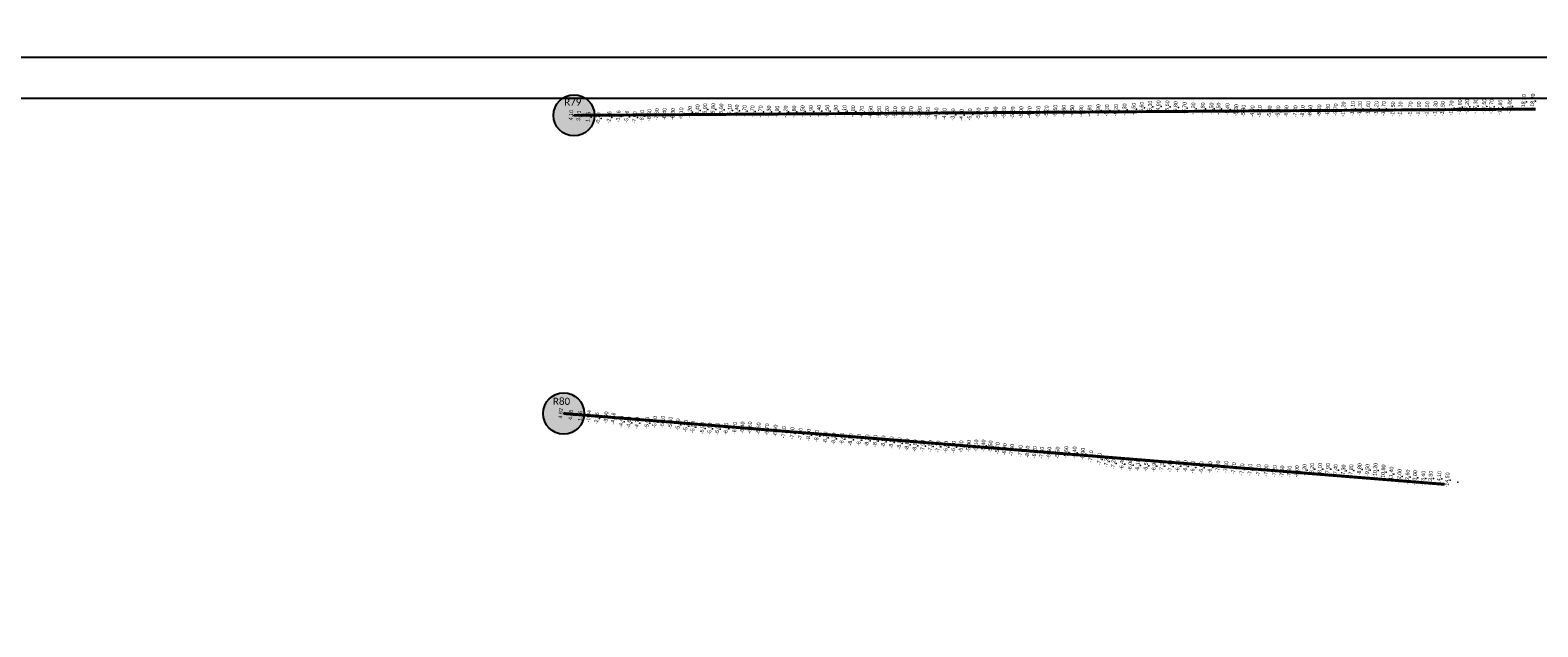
# Model space of a CAD drawing. Header units: feet. Extents: x 850675 to 1077306, y 463961 to 606658.
# Tile 18 of 77: x 936469 to 941592, y 513853 to 515881. Entities that reach past the tile are written whole.
import ezdxf
from ezdxf.enums import TextEntityAlignment as Align

# ---------------------------------------------------------------- set-up
doc = ezdxf.new("R2010")
doc.units = ezdxf.units.FT
doc.header["$MEASUREMENT"] = 0
doc.header["$XCLIPFRAME"] = 0
doc.header["$PDSIZE"] = 100
for name, color, linetype in [('Circle', 253, 'Continuous'), ('ELEV8', 7, 'Continuous'), ('Plan', 150, 'Continuous'), ('POINTS8', 7, 'Continuous'), ('Text', 255, 'Continuous')]:
    doc.layers.add(name, color=color, linetype=linetype)
doc.layers.add('MrSID', color=251, linetype='Continuous', transparency=0.2)
doc.styles.add('Legend', font='calibri.ttf')
doc.styles.add('MM-STANDARD', font='txt', dxfattribs={"height": 1})
picture_1 = doc.add_image_def('image1.sid', size_in_pixel=(6320, 6967))
picture_2 = doc.add_image_def('image6.sid', size_in_pixel=(6316, 6967))
picture_3 = doc.add_image_def('image11.jpg', size_in_pixel=(1570, 944))

# ---------------------------------------------------------------- blocks, each defined once
blk = doc.blocks.new('circle-block')
at = {"layer": 'Circle'}
h = blk.add_hatch(color=256, dxfattribs=at)
h.dxf.hatch_style = 1
edge = h.paths.add_edge_path()
edge.add_arc((945749.99, 597641.21), 70, 0, 360)
blk.add_circle((945749.99, 597641.21), 70, dxfattribs=at)

msp = doc.modelspace()

# ---------------------------------------------------------------- linework, layer by layer
at = {"layer": 'Plan', "const_width": 10}
for points in [[(938317.19, 515591.71), (941584.4764, 515612.944)], [(938282.13, 514578.11), (941275.5922, 514337.2299)]]:
    msp.add_lwpolyline(points, dxfattribs=at)
at = {"layer": 'POINTS8', "color": 250, "linetype": 'Continuous', "lineweight": 0, "transparency": 33554687}
for p in [(940255.41, 515616.9, -5.6), (940284.18, 515620.39, -5.3), (940312.71, 515621.25, -4.9), (940342.66, 515621.17, -5.5), (940370.74, 515618.49, -5.8), (940401.17, 515616.15, -6.7), (941307.82, 515615.9, -16.7), (941336.53, 515619.55, -16.8), (941360.88, 515621.06, -17.2), (941389.64, 515622.57, -17.3), (941419.14, 515621.89, -17.5), (941443.89, 515620.86, -17.7), (941473.59, 515618.8, -17.8), (941505.76, 515622.36, -18), (941553.74, 515637.72, -18.3), (941584.54, 515639.66, -18.2), (938317.19, 515591.71, 4.1), (938343.13, 515589.459, 3.033), (938375.235, 515585.711, 1.163), (938409.375, 515580.771, -0.789), (938446.286, 515584.412, -2.46), (938477.382, 515587.419, -3.363), (938506.276, 515586.599, -5.56), (938533.09, 515583.89, -7.6), (938558.15, 515588.52, -8.6), (938582.59, 515592.1, -8.6), (938607.69, 515594.54, -7.6), (938634.36, 515595.52, -6.4), (938662.74, 515595.75, -6.3), (938691.03, 515597.55, -6.1), (938720.01, 515602.64, -6.2), (938746.28, 515608.04, -6.4), (938772.24, 515611.31, -5.9), (938799.46, 515611.89, -5.8), (938827.33, 515610.6, -6), (938855.8, 515608.61, -6.1), (938879.96, 515607.12, -6.4), (938905.99, 515605.55, -6.7), (938932.73, 515604.5, -6.7), (938960.56, 515604.17, -6.7), (938988.64, 515603.9, -6.3), (939016.94, 515603.45, -5.9), (939045.66, 515603.72, -5.2), (939074.82, 515603.86, -4.8), (939103.08, 515604.8, -4.5), (939131.96, 515605.22, -3.9), (939159.04, 515606.25, -4.4), (939187.13, 515606.27, -5.5), (939216.12, 515606.34, -6.9), (939245.49, 515605.63, -7.1), (939274.72, 515604.62, -6.8), (939304.82, 515603.08, -6.7), (939334.6, 515602.56, -6.5), (939363.33, 515602.18, -5.5), (939390.33, 515601.71, -5.2), (939417.84, 515601.4, -5.1), (939445.09, 515601.24, -4.4), (939472.17, 515601.68, -3.7), (939501.42, 515601.92, -3.9), (939529.48, 515599.91, -3.9), (939557.74, 515597.16, -4.4), (939585.58, 515595.3, -4.5), (939614.79, 515593.83, -3.7), (939643.46, 515592.53, -4.1), (939671.98, 515594.11, -5.3), (939700.83, 515596.83, -5.4), (939729.03, 515599.4, -5.7), (939758.72, 515600.38, -5.8), (939787.68, 515600.83, -5.3), (939817.27, 515600.46, -5.2), (939846.47, 515601.38, -5), (939874.65, 515601.42, -4.7), (939904, 515602.89, -5.1), (939932.09, 515604.15, -5.2), (939961.9, 515606.44, -5.5), (939990.76, 515606.26, -4.6), (940019.22, 515606.13, -4.5), (940050.45, 515605.72, -4.9), (940078.63, 515606.88, -4.8), (940108.06, 515608.29, -4.9), (940137.46, 515607.79, -5.3), (940168.29, 515608.75, -5.2), (940197.26, 515610.77, -5.3), (940228.27, 515613.16, -5.5), (940430.95, 515614.15, -6.2), (940463.18, 515614.26, -5.8), (940492.68, 515613.76, -5.5), (940516.9, 515613.79, -5.5), (940546.9, 515611.88, -5.4), (940576.79, 515608.31, -5.3), (940601.43, 515606.36, -5.3), (940631.96, 515604.3, -4.9), (940656.56, 515605.13, -5.1), (940690.11, 515603.81, -5.3), (940719.28, 515604.12, -5.8), (940747.17, 515604.79, -6.6), (940777.9, 515604.65, -7.3), (940802.6, 515604.9, -8.1), (940828.36, 515606.16, -8.5), (940859.01, 515607.52, -8.8), (940888.07, 515609.07, -9.3), (940914.65, 515610.76, -9.7), (940940.99, 515612.32, -10.2), (940972.31, 515613.99, -10.1), (940996.96, 515614.13, -10.3), (941025.17, 515613.99, -10.6), (941052.95, 515613.9, -11.2), (941077.92, 515614.13, -11.7), (941109.43, 515612.58, -12.5), (941134.34, 515612.54, -13.1), (941168.83, 515612.71, -13.7), (941197.14, 515612.89, -14.9), (941225.47, 515613.24, -15.5), (941253.64, 515613.69, -16.3), (941278.19, 515613.81, -16.5), (938282.13, 514578.11, 4.62), (938315.638, 514572.713, 4.06), (938348.208, 514569.342, 1.959), (938377.584, 514568.489, -0.938), (938404.062, 514561.115, -2.559), (938436.179, 514563.709, -3.895), (938460.365, 514560.022, -4.477), (938487.4141, 514549.4803, -4.4255), (938513.81, 514546.22, -4.6), (938541.38, 514545.43, -4.7), (938575.23, 514545.68, -5), (938601.5, 514548.61, -5.1), (938628.08, 514549.4, -5.1), (938654.38, 514545.85, -5), (938680.4, 514539.88, -5), (938707.04, 514535.36, -5.2), (938730.82, 514531.52, -5.5), (938762.79, 514527.39, -5.9), (938788.29, 514525.86, -5.9), (938814.11, 514525.38, -6), (938843.77, 514525.75, -6), (938873.22, 514527.9, -6.2), (938899.02, 514529.53, -6.4), (938924.53, 514529.9, -6.6), (938953.78, 514526.37, -6.6), (938982.71, 514523, -6.7), (939011.28, 514519.06, -6.9), (939040.07, 514514.01, -7.1), (939068.44, 514510.48, -7.4), (939096.56, 514507.63, -7.7), (939124.16, 514504.62, -8), (939152.03, 514500.59, -8), (939180.82, 514495.3, -8.1), (939209.3, 514492.02, -8.2), (939237.64, 514490.6, -8.4), (939266.55, 514489.09, -8), (939295.32, 514487.29, -8.1), (939323.03, 514485.53, -8.2), (939350.58, 514484.39, -8.3), (939378, 514482, -8.5), (939405.54, 514478.94, -8.5), (939432.58, 514475.6, -8.8), (939458.9, 514471.78, -8.8), (939485.25, 514468.48, -8.6), (939511.94, 514467.22, -7.9), (939537.55, 514465.97, -7.5), (939564.17, 514464.68, -7.1), (939590.75, 514463.84, -6.8), (939616.72, 514464.03, -6.4), (939642.48, 514465.3, -5.8), (939668.37, 514467.18, -5.4), (939693.32, 514468.37, -5.1), (939717.68, 514468.25, -5.4), (939741.86, 514465.05, -5.5), (939765.88, 514459.37, -5.7), (939790.11, 514455.75, -6.4), (939814.73, 514453.48, -7), (939843.73, 514449.59, -7.9), (939867.9, 514447.71, -8.4), (939892.03, 514446.02, -8.2), (939916.5, 514443.66, -7.8), (939941.16, 514443.53, -6.6), (939969.67, 514444.29, -5.5), (939998.98, 514445.85, -5.6), (940027.32, 514444.69, -6.4), (940055.77, 514440.12, -6.9), (940083.62, 514431.45, -7.1), (940112.07, 514422.17, -7.3), (940136.01, 514414.57, -7.3), (940159.62, 514408.63, -7.2), (940188.7, 514405.57, -6.4), (940216.84, 514402.41, -6), (940242.21, 514401.11, -6.1), (940270.62, 514400.63, -6.5), (940297.83, 514399.04, -6.9), (940324.9, 514398.7, -7.3), (940352.66, 514398.39, -7.4), (940378.81, 514398.71, -6.7), (940404.15, 514397.86, -6.9), (940429.95, 514395, -6.7), (940458.37, 514393.86, -6.6), (940488.25, 514394.38, -6.7), (940515.36, 514396.9, -7.2), (940542.56, 514395.42, -7.5), (940568.78, 514390.93, -7.7), (940596.96, 514387.18, -7.7), (940624.31, 514385.97, -7.4), (940808.46, 514385.53, -8.2), (940834.64, 514388.59, -8.2), (940861.51, 514389, -8.1), (940888.3, 514388.36, -7.9), (940995.69, 514387.81, -8.8), (941022.53, 514385.38, -9.5), (940652.71, 514384.78, -7.1), (940679.02, 514383.9, -7), (940707.73, 514381.43, -7.2), (940733.01, 514379.95, -7.6), (940757.62, 514379.35, -7.8), (940783.14, 514380.74, -8), (940914.53, 514385.22, -7.4), (940941.23, 514383.33, -7.3), (940967.46, 514384.01, -7.8), (941049.29, 514384.05, -10.2), (941076.48, 514378.34, -10.8), (941103.34, 514371.29, -11.4), (941130.97, 514363.62, -12), (941158.91, 514361.09, -12.6), (941184.36, 514358.97, -13), (941212.06, 514357.1, -13.4), (941237.26, 514357.14, -13.8), (941266.41, 514356.45, -14.1), (941294.05, 514351.48, -14.5), (941320, 514344.19, -15)]:
    msp.add_point(p, dxfattribs=at)

# ---------------------------------------------------------------- block references
at = {"layer": 'Circle'}
for p in [(-7432.8, -82049.5), (-7467.86, -83063.1)]:
    msp.add_blockref('circle-block', p, dxfattribs=at)

# ---------------------------------------------------------------- texts
at = {"layer": 'ELEV8', "color": 18, "true_color": 0x000000, "transparency": 33554687, "style": 'MM-STANDARD'}
for s, p in [('-7.60', (938607.69, 515594.54, -7.6)), ('-6.40', (938634.36, 515595.52, -6.4)), ('-6.30', (938662.74, 515595.75, -6.3)), ('-6.10', (938691.03, 515597.55, -6.1)), ('-6.20', (938720.01, 515602.64, -6.2)), ('-6.40', (938746.28, 515608.04, -6.4)), ('-5.90', (938772.24, 515611.31, -5.9)), ('-5.80', (938799.46, 515611.89, -5.8)), ('-6.00', (938827.33, 515610.6, -6)), ('-6.10', (938855.8, 515608.61, -6.1)), ('-6.40', (938879.96, 515607.12, -6.4)), ('-6.70', (938905.99, 515605.55, -6.7)), ('-6.70', (938932.73, 515604.5, -6.7)), ('-6.70', (938960.56, 515604.17, -6.7)), ('-6.30', (938988.64, 515603.9, -6.3)), ('-5.90', (939016.94, 515603.45, -5.9)), ('-5.20', (939045.66, 515603.72, -5.2)), ('-4.80', (939074.82, 515603.86, -4.8)), ('-4.50', (939103.08, 515604.8, -4.5)), ('-3.90', (939131.96, 515605.22, -3.9)), ('-4.40', (939159.04, 515606.25, -4.4)), ('-5.50', (939187.13, 515606.27, -5.5)), ('-6.90', (939216.12, 515606.34, -6.9)), ('-7.10', (939245.49, 515605.63, -7.1)), ('-6.80', (939274.72, 515604.62, -6.8)), ('-6.70', (939304.82, 515603.08, -6.7)), ('-6.50', (939334.6, 515602.56, -6.5)), ('-5.50', (939363.33, 515602.18, -5.5)), ('-5.20', (939390.33, 515601.71, -5.2)), ('-5.10', (939417.84, 515601.4, -5.1)), ('-4.40', (939445.09, 515601.24, -4.4)), ('-3.70', (939472.17, 515601.68, -3.7)), ('-3.90', (939501.42, 515601.92, -3.9)), ('-3.90', (939529.48, 515599.91, -3.9)), ('-4.40', (939557.74, 515597.16, -4.4)), ('-4.50', (939585.58, 515595.3, -4.5)), ('-5.30', (939671.98, 515594.11, -5.3)), ('-5.40', (939700.83, 515596.83, -5.4)), ('-5.70', (939729.03, 515599.4, -5.7)), ('-5.80', (939758.72, 515600.38, -5.8)), ('-5.30', (939787.68, 515600.83, -5.3)), ('-5.20', (939817.27, 515600.46, -5.2)), ('-5.00', (939846.47, 515601.38, -5)), ('-4.70', (939874.65, 515601.42, -4.7)), ('-5.10', (939904, 515602.89, -5.1)), ('-5.20', (939932.09, 515604.15, -5.2)), ('-5.50', (939961.9, 515606.44, -5.5)), ('-4.60', (939990.76, 515606.26, -4.6)), ('-4.50', (940019.22, 515606.13, -4.5)), ('-4.90', (940050.45, 515605.72, -4.9)), ('-4.80', (940078.63, 515606.88, -4.8)), ('-4.90', (940108.06, 515608.29, -4.9)), ('-5.30', (940137.46, 515607.79, -5.3)), ('-5.20', (940168.29, 515608.75, -5.2)), ('-5.30', (940197.26, 515610.77, -5.3)), ('-5.50', (940228.27, 515613.16, -5.5)), ('-5.60', (940255.41, 515616.9, -5.6)), ('-5.30', (940284.18, 515620.39, -5.3)), ('-4.90', (940312.71, 515621.25, -4.9)), ('-5.50', (940342.66, 515621.17, -5.5)), ('-5.80', (940370.74, 515618.49, -5.8)), ('-6.70', (940401.17, 515616.15, -6.7)), ('-6.20', (940430.95, 515614.15, -6.2)), ('-5.80', (940463.18, 515614.26, -5.8)), ('-5.50', (940492.68, 515613.76, -5.5)), ('-5.50', (940516.9, 515613.79, -5.5)), ('-5.40', (940546.9, 515611.88, -5.4)), ('-5.30', (940576.79, 515608.31, -5.3)), ('-5.30', (940601.43, 515606.36, -5.3)), ('-4.90', (940631.96, 515604.3, -4.9)), ('-5.10', (940656.56, 515605.13, -5.1)), ('-5.30', (940690.11, 515603.81, -5.3)), ('-5.80', (940719.28, 515604.12, -5.8)), ('-6.60', (940747.17, 515604.79, -6.6)), ('-7.30', (940777.9, 515604.65, -7.3)), ('-8.10', (940802.6, 515604.9, -8.1)), ('-8.50', (940828.36, 515606.16, -8.5)), ('-8.80', (940859.01, 515607.52, -8.8)), ('-9.30', (940888.07, 515609.07, -9.3)), ('-9.70', (940914.65, 515610.76, -9.7)), ('-10.20', (940940.99, 515612.32, -10.2)), ('-10.10', (940972.31, 515613.99, -10.1)), ('-10.30', (940996.96, 515614.13, -10.3)), ('-10.60', (941025.17, 515613.99, -10.6)), ('-11.20', (941052.95, 515613.9, -11.2)), ('-11.70', (941077.92, 515614.13, -11.7)), ('-12.50', (941109.43, 515612.58, -12.5)), ('-13.10', (941134.34, 515612.54, -13.1)), ('-13.70', (941168.83, 515612.71, -13.7)), ('-14.90', (941197.14, 515612.89, -14.9)), ('-15.50', (941225.47, 515613.24, -15.5)), ('-16.30', (941253.64, 515613.69, -16.3)), ('-16.50', (941278.19, 515613.81, -16.5)), ('-16.70', (941307.82, 515615.9, -16.7)), ('-16.80', (941336.53, 515619.55, -16.8)), ('-17.20', (941360.88, 515621.06, -17.2)), ('-17.30', (941389.64, 515622.57, -17.3)), ('-17.50', (941419.14, 515621.89, -17.5)), ('-17.70', (941443.89, 515620.86, -17.7)), ('-17.80', (941473.59, 515618.8, -17.8)), ('-18.00', (941505.76, 515622.36, -18)), ('-18.30', (941553.74, 515637.72, -18.3)), ('-18.20', (941584.54, 515639.66, -18.2)), ('4.10', (938317.19, 515591.71, 4.1)), ('3.03', (938343.13, 515589.459, 3.033)), ('1.16', (938375.235, 515585.711, 1.163)), ('-0.79', (938409.375, 515580.771, -0.789)), ('-2.46', (938446.286, 515584.412, -2.46)), ('-3.36', (938477.382, 515587.419, -3.363)), ('-5.56', (938506.276, 515586.599, -5.56)), ('-7.60', (938533.09, 515583.89, -7.6)), ('-8.60', (938558.15, 515588.52, -8.6)), ('-8.60', (938582.59, 515592.1, -8.6)), ('-3.70', (939614.79, 515593.83, -3.7)), ('-4.10', (939643.46, 515592.53, -4.1)), ('4.62', (938282.13, 514578.11, 4.62)), ('4.06', (938315.638, 514572.713, 4.06)), ('1.96', (938348.208, 514569.342, 1.959)), ('-0.94', (938377.584, 514568.489, -0.938)), ('-2.56', (938404.062, 514561.115, -2.559)), ('-3.90', (938436.179, 514563.709, -3.895)), ('-4.48', (938460.365, 514560.022, -4.477)), ('-4.43', (938487.4141, 514549.4803, -4.4255)), ('-4.60', (938513.81, 514546.22, -4.6)), ('-4.70', (938541.38, 514545.43, -4.7)), ('-5.00', (938575.23, 514545.68, -5)), ('-5.10', (938601.5, 514548.61, -5.1)), ('-5.10', (938628.08, 514549.4, -5.1)), ('-5.00', (938654.38, 514545.85, -5)), ('-5.00', (938680.4, 514539.88, -5)), ('-5.20', (938707.04, 514535.36, -5.2)), ('-5.50', (938730.82, 514531.52, -5.5)), ('-5.90', (938762.79, 514527.39, -5.9)), ('-5.90', (938788.29, 514525.86, -5.9)), ('-6.00', (938814.11, 514525.38, -6)), ('-6.00', (938843.77, 514525.75, -6)), ('-6.20', (938873.22, 514527.9, -6.2)), ('-6.40', (938899.02, 514529.53, -6.4)), ('-6.60', (938924.53, 514529.9, -6.6)), ('-6.60', (938953.78, 514526.37, -6.6)), ('-6.70', (938982.71, 514523, -6.7)), ('-6.90', (939011.28, 514519.06, -6.9)), ('-7.10', (939040.07, 514514.01, -7.1)), ('-7.40', (939068.44, 514510.48, -7.4)), ('-7.70', (939096.56, 514507.63, -7.7)), ('-8.00', (939124.16, 514504.62, -8)), ('-8.00', (939152.03, 514500.59, -8)), ('-8.10', (939180.82, 514495.3, -8.1)), ('-8.20', (939209.3, 514492.02, -8.2)), ('-8.40', (939237.64, 514490.6, -8.4)), ('-8.00', (939266.55, 514489.09, -8)), ('-8.10', (939295.32, 514487.29, -8.1)), ('-8.20', (939323.03, 514485.53, -8.2)), ('-8.30', (939350.58, 514484.39, -8.3)), ('-8.50', (939378, 514482, -8.5)), ('-8.50', (939405.54, 514478.94, -8.5)), ('-8.80', (939432.58, 514475.6, -8.8)), ('-8.80', (939458.9, 514471.78, -8.8)), ('-8.60', (939485.25, 514468.48, -8.6)), ('-7.90', (939511.94, 514467.22, -7.9)), ('-5.40', (939668.37, 514467.18, -5.4)), ('-5.10', (939693.32, 514468.37, -5.1)), ('-5.40', (939717.68, 514468.25, -5.4)), ('-7.50', (939537.55, 514465.97, -7.5)), ('-7.10', (939564.17, 514464.68, -7.1)), ('-6.80', (939590.75, 514463.84, -6.8)), ('-6.40', (939616.72, 514464.03, -6.4)), ('-5.80', (939642.48, 514465.3, -5.8)), ('-5.50', (939741.86, 514465.05, -5.5)), ('-5.70', (939765.88, 514459.37, -5.7)), ('-6.40', (939790.11, 514455.75, -6.4)), ('-7.00', (939814.73, 514453.48, -7)), ('-7.90', (939843.73, 514449.59, -7.9)), ('-8.40', (939867.9, 514447.71, -8.4)), ('-8.20', (939892.03, 514446.02, -8.2)), ('-7.80', (939916.5, 514443.66, -7.8)), ('-6.60', (939941.16, 514443.53, -6.6)), ('-5.50', (939969.67, 514444.29, -5.5)), ('-5.60', (939998.98, 514445.85, -5.6)), ('-6.40', (940027.32, 514444.69, -6.4)), ('-6.90', (940055.77, 514440.12, -6.9)), ('-7.10', (940083.62, 514431.45, -7.1)), ('-7.30', (940112.07, 514422.17, -7.3)), ('-7.30', (940136.01, 514414.57, -7.3)), ('-7.20', (940159.62, 514408.63, -7.2)), ('-6.40', (940188.7, 514405.57, -6.4)), ('-6.00', (940216.84, 514402.41, -6)), ('-6.10', (940242.21, 514401.11, -6.1)), ('-6.50', (940270.62, 514400.63, -6.5)), ('-6.90', (940297.83, 514399.04, -6.9)), ('-7.30', (940324.9, 514398.7, -7.3)), ('-7.40', (940352.66, 514398.39, -7.4)), ('-6.70', (940378.81, 514398.71, -6.7)), ('-6.90', (940404.15, 514397.86, -6.9)), ('-6.70', (940429.95, 514395, -6.7)), ('-6.60', (940458.37, 514393.86, -6.6)), ('-6.70', (940488.25, 514394.38, -6.7)), ('-7.20', (940515.36, 514396.9, -7.2)), ('-7.50', (940542.56, 514395.42, -7.5)), ('-7.70', (940568.78, 514390.93, -7.7)), ('-7.70', (940596.96, 514387.18, -7.7)), ('-7.40', (940624.31, 514385.97, -7.4)), ('-7.10', (940652.71, 514384.78, -7.1)), ('-7.00', (940679.02, 514383.9, -7)), ('-7.20', (940707.73, 514381.43, -7.2)), ('-7.60', (940733.01, 514379.95, -7.6)), ('-7.80', (940757.62, 514379.35, -7.8)), ('-8.00', (940783.14, 514380.74, -8)), ('-8.20', (940808.46, 514385.53, -8.2)), ('-8.20', (940834.64, 514388.59, -8.2)), ('-8.10', (940861.51, 514389, -8.1)), ('-7.90', (940888.3, 514388.36, -7.9)), ('-7.40', (940914.53, 514385.22, -7.4)), ('-7.30', (940941.23, 514383.33, -7.3)), ('-7.80', (940967.46, 514384.01, -7.8)), ('-8.80', (940995.69, 514387.81, -8.8)), ('-9.50', (941022.53, 514385.38, -9.5)), ('-10.20', (941049.29, 514384.05, -10.2)), ('-10.80', (941076.48, 514378.34, -10.8)), ('-11.40', (941103.34, 514371.29, -11.4)), ('-12.00', (941130.97, 514363.62, -12)), ('-12.60', (941158.91, 514361.09, -12.6)), ('-13.00', (941184.36, 514358.97, -13)), ('-13.40', (941212.06, 514357.1, -13.4)), ('-13.80', (941237.26, 514357.14, -13.8)), ('-14.10', (941266.41, 514356.45, -14.1)), ('-14.50', (941294.05, 514351.48, -14.5))]:
    msp.add_text(s, height=13, rotation=85, dxfattribs=at).set_placement(p, align=Align.BOTTOM_CENTER)
at = {"layer": 'Text', "color": 255, "style": 'Legend'}
for s, p in [('R79', (938313.0047, 515636.9704)), ('R80', (938274.9104, 514619.6034))]:
    msp.add_text(s, height=24, dxfattribs=at).set_placement(p, align=Align.MIDDLE_CENTER)

# ---------------------------------------------------------------- pictures from other files: only their frames are drawn
at = {"layer": 'MrSID'}
image = msp.add_image(picture_3, insert=(851552.7296, 463961.3689), size_in_units=(225757.9943, 135742.3864), rotation=0.370518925, dxfattribs=at)
image.dxf.flags = 7
image = msp.add_image(picture_2, insert=(923454.6096, 515648.7019), size_in_units=(20721.7848, 22857.6115), dxfattribs=at)
image.set_boundary_path([(6266.81665, 6641.88121), (5956.934994, 6641.88121), (5956.934994, 6966.5), (-0.5, 6966.5), (-0.5, -0.5), (6266.81665, 3.07678), (6266.81665, 6641.88121)])
image = msp.add_image(picture_1, insert=(923594.7346, 492931.7644), size_in_units=(20734.9081, 22857.6115), dxfattribs=at)
image.set_boundary_path([(-0.5, 6966.5), (-0.5, -0.5), (5914.224894, -0.5), (5914.224894, 953.969593), (6219.024894, 953.969593), (6219.024894, 2251.140526), (4695.024894, 2251.140526), (4695.024894, 6966.5), (-0.5, 6966.5)])

doc.saveas('drawing.dxf')
